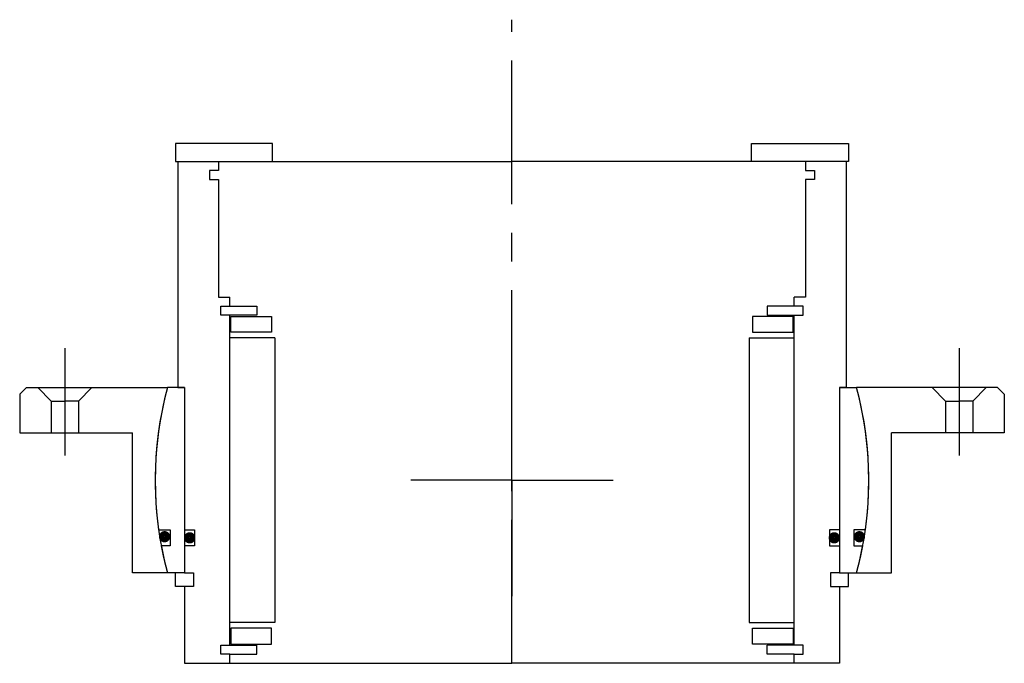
# Model space of a CAD drawing. Header units: millimetres. Extents: x -109 to 109, y -40 to 102.
import ezdxf

# ---------------------------------------------------------------- set-up
doc = ezdxf.new("R2010")
doc.units = ezdxf.units.MM
doc.linetypes.add('CENTER', pattern=[50.8, 31.75, -6.35, 6.35, -6.35])
doc.layers.add('Center', color=1, linetype='CENTER')

# ---------------------------------------------------------------- blocks, each defined once
blk = doc.blocks.new('in-sf105')
for p, q in [((-53, 74.5), (-74.5, 74.5)), ((-74.5, 74.5), (-74.5, 70.5)), ((-53, 70.5), (-53, 74.5)), ((53, 74.5), (74.5, 74.5)), ((53, 70.5), (53, 74.5)), ((74.5, 74.5), (74.5, 70.5)), ((-74.5, 70.5), (-53, 70.5)), ((-74, 70.5), (-74, 20.5)), ((-74, 70.5), (-65, 70.5)), ((-65, 70.5), (0, 70.5)), ((-65, 70.5), (-65, 68.5)), ((65, 70.5), (0, 70.5)), ((74.5, 70.5), (53, 70.5)), ((74, 70.5), (65, 70.5)), ((65, 70.5), (65, 68.5)), ((74, 70.5), (74, 20.5)), ((-67, 68.5), (-67, 66.5)), ((-65, 68.5), (-67, 68.5)), ((65, 68.5), (67, 68.5)), ((67, 68.5), (67, 66.5)), ((-67, 66.5), (-65, 66.5)), ((-65, 66.5), (-65, 40.5)), ((65, 66.5), (65, 40.5)), ((67, 66.5), (65, 66.5)), ((-65, 40.5), (-62.5, 40.5)), ((-62.5, 38.5), (-62.5, 40.5)), ((62.5, 38.5), (62.5, 40.5)), ((65, 40.5), (62.5, 40.5)), ((-64.5, 36.5), (-64.5, 38.5)), ((-64.5, 38.5), (-62.5, 38.5)), ((-62.5, 38.5), (-56.5, 38.5)), ((-56.5, 38.5), (-56.5, 36.5)), ((62.5, 38.5), (56.5, 38.5)), ((56.5, 38.5), (56.5, 36.5)), ((64.5, 38.5), (62.5, 38.5)), ((64.5, 36.5), (64.5, 38.5)), ((-56.5, 36.5), (-64.5, 36.5)), ((-62.5, -36.5), (-62.5, 36.5)), ((-62.25, 36.25), (-53.25, 36.25)), ((-62.25, 32.75), (-62.25, 36.25)), ((-53.25, 36.25), (-53.25, 32.75)), ((62.25, 36.25), (53.25, 36.25)), ((53.25, 36.25), (53.25, 32.75)), ((56.5, 36.5), (64.5, 36.5)), ((62.25, 32.75), (62.25, 36.25)), ((62.5, -36.5), (62.5, 36.5)), ((-53.25, 32.75), (-62.25, 32.75)), ((53.25, 32.75), (62.25, 32.75)), ((-52.5, 31.5), (-62.5, 31.5)), ((-52.5, 31.5), (-52.5, -31.5)), ((52.5, 31.5), (52.5, -31.5)), ((52.5, 31.5), (62.5, 31.5)), ((-72.5, 20.5), (-76.29, 20.5)), ((-74, 20.5), (-72.5, 20.5)), ((-72.5, 20.5), (-72.5, -20.5)), ((-72.5, 20.5), (-72.5, -11)), ((72.5, 20.5), (72.5, -11)), ((72.5, 20.5), (72.5, -20.5)), ((72.5, 20.5), (76.29, 20.5)), ((74, 20.5), (72.5, 20.5)), ((-78.23, -11), (-75.65, -11)), ((-75.65, -11), (-75.65, -14.5)), ((-72.5, -11), (-70.3, -11)), ((-70.3, -11), (-70.3, -14.5)), ((70.3, -11), (70.3, -14.5)), ((72.5, -11), (70.3, -11)), ((75.65, -11), (75.65, -14.5)), ((78.23, -11), (75.65, -11)), ((-75.65, -14.5), (-77.66, -14.5)), ((-72.5, -14.5), (-72.5, -20.5)), ((-70.3, -14.5), (-72.5, -14.5)), ((70.3, -14.5), (72.5, -14.5)), ((72.5, -14.5), (72.5, -20.5)), ((75.65, -14.5), (77.66, -14.5)), ((-72.5, -20.5), (-76.29, -20.5)), ((-74.5, -23.5), (-74.5, -20.5)), ((-72.5, -20.5), (-70.5, -20.5)), ((-70.5, -20.5), (-70.5, -23.5)), ((72.5, -20.5), (70.5, -20.5)), ((70.5, -20.5), (70.5, -23.5)), ((72.5, -20.5), (76.29, -20.5)), ((74.5, -23.5), (74.5, -20.5)), ((-72.5, -23.5), (-74.5, -23.5)), ((-72.5, -23.5), (-72.5, -40.5)), ((-70.5, -23.5), (-72.5, -23.5)), ((70.5, -23.5), (72.5, -23.5)), ((72.5, -23.5), (72.5, -40.5)), ((72.5, -23.5), (74.5, -23.5)), ((-52.5, -31.5), (-62.5, -31.5)), ((52.5, -31.5), (62.5, -31.5)), ((-53.25, -32.75), (-62.25, -32.75)), ((-62.25, -32.75), (-62.25, -36.25)), ((-53.25, -36.25), (-53.25, -32.75)), ((53.25, -32.75), (62.25, -32.75)), ((53.25, -36.25), (53.25, -32.75)), ((62.25, -32.75), (62.25, -36.25)), ((-64.5, -38.5), (-64.5, -36.5)), ((-64.5, -36.5), (-56.5, -36.5)), ((-62.25, -36.25), (-53.25, -36.25)), ((-56.5, -38.5), (-56.5, -36.5)), ((62.25, -36.25), (53.25, -36.25)), ((56.5, -38.5), (56.5, -36.5)), ((64.5, -36.5), (56.5, -36.5)), ((64.5, -38.5), (64.5, -36.5)), ((-62.5, -38.5), (-64.5, -38.5)), ((-62.5, -38.5), (-56.5, -38.5)), ((-62.5, -40.5), (-62.5, -38.5)), ((62.5, -38.5), (56.5, -38.5)), ((62.5, -40.5), (62.5, -38.5)), ((62.5, -38.5), (64.5, -38.5)), ((-72.5, -40.5), (-62.5, -40.5)), ((-62.5, -40.5), (0, -40.5)), ((62.5, -40.5), (0, -40.5)), ((72.5, -40.5), (62.5, -40.5))]:
    blk.add_line(p, q)
at = {"const_width": 1.2}
for points in [[(-76.27, -12.5, -1), (-77.57, -12.5, -1)], [(-70.7, -12.75, -1), (-72, -12.75, -1)], [(70.7, -12.75, 1), (72, -12.75, 1)], [(76.27, -12.5, 1), (77.57, -12.5, 1)]]:
    blk.add_lwpolyline(points, format="xyb", close=True, dxfattribs=at)
for start, end in [(164.96, 188.0039), (351.9961, 15.04), (190.5763, 195.04), (344.96, 349.4237)]:
    blk.add_arc((0, 0), 79, start, end)
at = {"layer": 'Center'}
blk.add_line((0, -40.5), (0, 101.87), dxfattribs=at)
blk = doc.blocks.new('4SF100-119 yderhus')
for p, q in [((-107.5, 20.5), (-109, 19)), ((-107.5, 20.5), (-76.29, 20.5)), ((-105, 20.5), (-102, 17.5)), ((-93, 20.5), (-96, 17.5)), ((107.5, 20.5), (76.29, 20.5)), ((93, 20.5), (96, 17.5)), ((105, 20.5), (102, 17.5)), ((107.5, 20.5), (109, 19)), ((-109, 19), (-109, 10.5)), ((-102, 17.5), (-99, 17.5)), ((-102, 17.5), (-102, 10.5)), ((-96, 17.5), (-99, 17.5)), ((-96, 17.5), (-96, 10.5)), ((96, 17.5), (96, 10.5)), ((96, 17.5), (99, 17.5)), ((102, 17.5), (99, 17.5)), ((102, 17.5), (102, 10.5)), ((109, 19), (109, 10.5)), ((-109, 10.5), (-84, 10.5)), ((-84, -20.5), (-84, 10.5)), ((84, -20.5), (84, 10.5)), ((109, 10.5), (84, 10.5)), ((-76.29, -20.5), (-84, -20.5)), ((76.29, -20.5), (84, -20.5))]:
    blk.add_line(p, q)
for start, end in [(164.96, 195.04), (344.96, 15.04)]:
    blk.add_arc((0, 0), 79, start, end)
at = {"layer": 'Center'}
for p, q in [((-99, 29.24), (-99, 5.5)), ((99, 29.24), (99, 5.5)), ((0, 0), (0, 25.63)), ((0, 0), (-22.37, 0)), ((0, 0), (22.37, 0)), ((0, 0), (0, -25.63))]:
    blk.add_line(p, q, dxfattribs=at)

msp = doc.modelspace()

# ---------------------------------------------------------------- block references
for name in ['in-sf105', '4SF100-119 yderhus']:
    msp.add_blockref(name, (0, 0))

doc.saveas('drawing.dxf')
